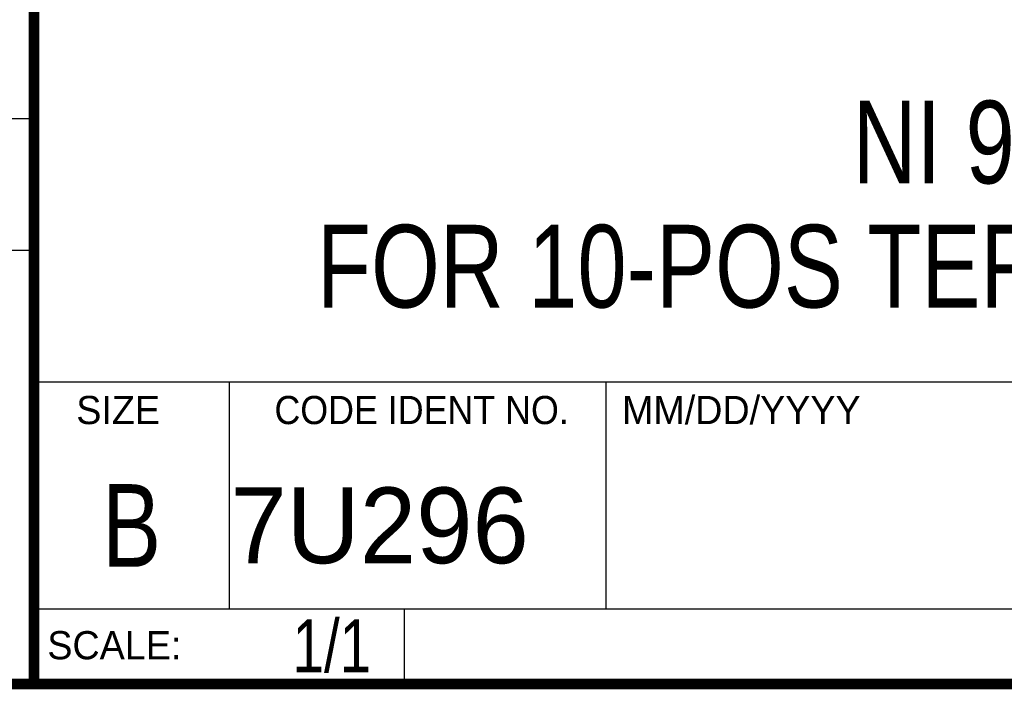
# Model space of a CAD drawing. Header units: inches. Extents: x 0.2 to 16.8, y 0.1 to 10.8.
# Tile 13 of 27: x 13 to 14.9, y 0.2 to 1.5. Entities that reach past the tile are written whole.
import ezdxf

# ---------------------------------------------------------------- set-up
doc = ezdxf.new("R2010")
doc.units = ezdxf.units.IN
doc.header["$LTSCALE"] = 0.935
doc.header["$MEASUREMENT"] = 0
doc.layers.get('0').update_dxf_attribs({"linetype": 'CONTINUOUS'})
doc.layers.add('DETAIL', color=7, linetype='CONTINUOUS')
doc.layers.add('NOTE', color=7, linetype='CONTINUOUS')
doc.styles.get("Standard").update_dxf_attribs({"font": 'txt', "width": 0.8})
doc.styles.add('TEXTSTYLE_2', font='txt')
doc.styles.add('TEXTSTYLE_3', font='txt', dxfattribs={"width": 0.95})

msp = doc.modelspace()

# ---------------------------------------------------------------- linework, layer by layer
at = {"color": 2, "linetype": 'CONTINUOUS'}
for p, q in [((13.0652, 1.9695), (13.0652, 0.2605)), ((11.482, 1.3265), (13.0653, 1.3265)), ((13.0653, 1.0776), (11.482, 1.0776)), ((13.0652, 0.8295), (16.745, 0.8295)), ((13.434, 0.8295), (13.434, 0.4005)), ((14.146, 0.8295), (14.146, 0.4005)), ((13.0652, 0.4005), (16.745, 0.4005)), ((13.765, 0.4005), (13.765, 0.2605)), ((13.0652, 0.2605), (16.745, 0.2605))]:
    msp.add_line(p, q, dxfattribs=at)
at = {"color": 7, "linetype": 'CONTINUOUS', "const_width": 0.02}
for points in [[(13.0653, 1.9707), (13.0653, 0.2586)], [(0.25, 0.2586), (16.75, 0.2586)]]:
    msp.add_lwpolyline(points, dxfattribs=at)

# ---------------------------------------------------------------- texts
at = {"color": 2, "linetype": 'CONTINUOUS', "line_spacing_factor": 0.9}
for s, insert, char_height, width, attachment_point, style in [('SIZE', (13.1451, 0.8027), 0.05325, 0.213016, 1, 'TEXTSTYLE_2'), ('CODE IDENT NO.', (13.7978, 0.8027), 0.053254, 0.708278, 2, 'TEXTSTYLE_3'), ('MM/DD/YYYY', (14.1765, 0.8027), 0.05325, 0.53254, 1, 'TEXTSTYLE_2'), ('SCALE:', (13.0904, 0.3585), 0.05325, 0.319524, 1, 'TEXTSTYLE_2')]:
    msp.add_mtext(s, dxfattribs=dict(at, insert=insert, char_height=char_height, width=width, attachment_point=attachment_point, style=style))
at = {"color": 7, "linetype": 'CONTINUOUS', "insert": (13.2497, 0.6361), "char_height": 0.1562, "width": 0.125, "attachment_point": 2, "line_spacing_factor": 0.9}
msp.add_mtext('B', dxfattribs=at)
at = {"color": 7, "linetype": 'CONTINUOUS', "insert": (13.4363, 0.6298), "char_height": 0.14316, "width": 0.715775, "attachment_point": 1, "line_spacing_factor": 0.9, "style": 'TEXTSTYLE_2'}
msp.add_mtext('7U296', dxfattribs=at)
at = {"layer": 'DETAIL', "color": 7, "linetype": 'CONTINUOUS', "insert": (13.7025, 0.3805), "char_height": 0.1, "width": 0.24, "attachment_point": 3, "line_spacing_factor": 0.9}
msp.add_mtext('1/1', dxfattribs=at)
at = {"layer": 'NOTE', "color": 7, "linetype": 'CONTINUOUS', "insert": (14.9051, 1.3603), "char_height": 0.15625, "width": 3.25, "attachment_point": 2, "line_spacing_factor": 0.9}
msp.add_mtext('NI 9927\\PFOR 10-POS TERMINAL BLOCKS', dxfattribs=at)

doc.saveas('drawing.dxf')
